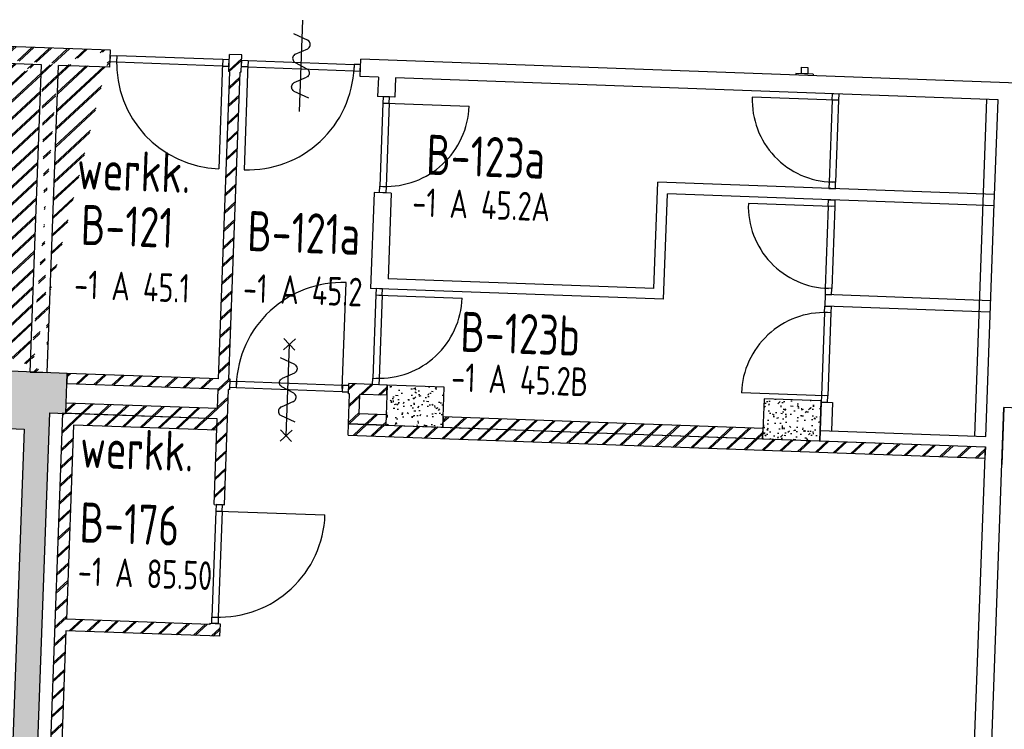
# Model space of a CAD drawing. Header units: millimetres. Extents: x 119024465 to 119292677, y 483022511 to 483148062.
# Tile 90 of 162: x 119069678 to 119078292, y 483081551 to 483087760. Entities that reach past the tile are written whole.
import ezdxf
from ezdxf.enums import TextEntityAlignment as Align

# ---------------------------------------------------------------- set-up
doc = ezdxf.new("R2010")
doc.units = ezdxf.units.MM
doc.header["$LTSCALE"] = 100
doc.layers.get('0').update_dxf_attribs({"linetype": 'CONTINUOUS'})
for name, color, linetype in [('AL22----', 2, 'CONTINUOUS'), ('AL22----_ARC', 8, 'CONTINUOUS'), ('AL28----', 4, 'CONTINUOUS'), ('AL28----_ARC', 8, 'CONTINUOUS'), ('AL32----', 6, 'CONTINUOUS'), ('BT00----_HOTELNRS', 3, 'CONTINUOUS'), ('BT00----_RUIMTENRS', 7, 'CONTINUOUS'), ('BT00----_TEKST', 1, 'CONTINUOUS')]:
    doc.layers.add(name, color=color, linetype=linetype)
doc.styles.get("Standard").update_dxf_attribs({"font": 'ISOCP.SHX'})
pattern_1 = [(42.91200747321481, (119019962.2742813, 483024813.6206701), (-74.89618102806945, 80.56402464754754), []), (42.91200747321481, (119019962.8207955, 483024828.6107109), (-74.89618102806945, 80.56402464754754), [])]

# ---------------------------------------------------------------- blocks, each defined once
blk = doc.blocks.new('KOLOM')
at = {"layer": 'AL28----', "linetype": 'Continuous'}
for p, q in [((0.5, 0.5), (-0.5, 0.5)), ((-0.5, 0.5), (-0.5, -0.5)), ((0.5, -0.5), (0.5, 0.5)), ((-0.5, -0.5), (0.5, -0.5))]:
    blk.add_line(p, q, dxfattribs=at)
blk = doc.blocks.new('500X350')
at = {"layer": 'AL28----_ARC'}
h = blk.add_hatch(dxfattribs=at)
h.set_pattern_fill('AR-CONC', color=256, style=0)
h.set_pattern_definition([(50, (-84509.61414888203, -60757.03995125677), (182.1846689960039, -15.93908553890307), [19.05, -209.55]), (355, (-84509.61414888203, -60757.03995125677), (-35.24282597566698, 191.05664288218), [15.24, -167.64]), (100.451, (-84494.43214888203, -60758.36820125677), (146.9425016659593, 175.1166878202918), [16.19, -178.09]), (46.18420000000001, (-84509.61414888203, -60706.23995125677), (271.0790408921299, -42.04232793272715), [28.575, -314.325]), (96.6356, (-84487.02424888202, -60709.74345125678), (237.4042344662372, 247.4255558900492), [24.285, -267.135]), (351.1840000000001, (-84509.61414888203, -60706.23995125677), (237.4046058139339, 247.4251178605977), [22.86, -251.46]), (21, (-84484.21414888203, -60718.93995125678), (151.6148798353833, -102.2655185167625), [19.05, -209.55]), (326.0000000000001, (-84484.21414888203, -60718.93995125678), (61.80202834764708, 184.1879661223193), [15.24, -167.64]), (71.4514, (-84471.57964888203, -60727.46205125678), (213.4164907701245, 81.92285771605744), [16.19, -178.09]), (37.50000000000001, (-84509.61414888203, -60757.03995125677), (3.088603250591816, 84.55503887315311), [0, -165.608, 0, -170.18, 0, -168.275]), (7.499999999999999, (-84509.61414888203, -60757.03995125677), (66.81966251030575, 100.1805748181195), [0, -97.028, 0, -161.798, 0, -64.135]), (327.5, (-84566.25614888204, -60757.03995125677), (135.5905951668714, -5.72874399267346), [0, -63.5, 0, -198.12, 0, -262.89]), (317.5, (-84591.65614888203, -60757.03995125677), (148.129181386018, 25.42649103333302), [0, -82.55, 0, -131.572, 0, -186.69])])
h.paths.add_polyline_path([(-250, 175), (-250, -175), (250, -175), (250, 175)])
at = {"layer": 'AL28----', "xscale": 500, "yscale": 350, "zscale": 2600}
blk.add_blockref('KOLOM', (0, 0), dxfattribs=at)
blk = doc.blocks.new('114-31a')
at = {"color": 0, "linetype": 'Continuous'}
for p, q in [((0, 400), (0, -400)), ((-75.22076380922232, 278.9749930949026), (52.90113954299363, 224.7435648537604)), ((-53.78419477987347, 99.46940438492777), (53.34266716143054, 150.8047560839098)), ((-53.34266716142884, 25.53059561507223), (53.34266716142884, -25.53059561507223)), ((-53.34266716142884, -150.2564351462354), (52.9011395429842, -99.46940438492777)), ((-53.78419477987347, -224.195243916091), (74.77923619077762, -278.9116318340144))]:
    blk.add_line(p, q, dxfattribs=at)
for points in [[(74.77923619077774, 187.6370802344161, 0.1085803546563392), (71.06170708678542, 204.5540473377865, 0.1021137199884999), (60.13457525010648, 219.3489430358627, 0.04519307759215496), (52.9011395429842, 224.7435648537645, 0.02457701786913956)], [(53.34266716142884, 150.804756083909, 0.04259042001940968), (60.13457525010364, 155.9252174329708, 0.1021137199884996), (71.06170708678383, 170.720113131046, 0.1085803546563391), (74.77923619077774, 187.6370802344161, 0.1085803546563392)], [(-53.78419477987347, 99.46940438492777, 0.04259042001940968), (-60.57610286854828, 94.34894303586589, 0.1021137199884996), (-71.50323470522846, 79.55404733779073, 0.1085803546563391), (-75.22076380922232, 62.63708023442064, 0.1085803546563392)], [(-75.22076380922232, 62.63708023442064, 0.1085803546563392), (-71.50323470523, 45.7201131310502, 0.1021137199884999), (-60.57610286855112, 30.92521743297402, 0.04519307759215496), (-53.34266716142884, 25.53059561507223, 0.02457701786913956)], [(74.77923619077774, -62.36291976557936, -0.1085803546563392), (71.06170708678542, -79.2798868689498, -0.1021137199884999), (60.13457525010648, -94.07478256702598, -0.04519307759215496), (52.9011395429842, -99.46940438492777, -0.02457701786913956)], [(53.34266716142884, -25.53059561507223, -0.04259042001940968), (60.13457525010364, -30.65105696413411, -0.1021137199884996), (71.06170708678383, -45.44595266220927, -0.1085803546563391), (74.77923619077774, -62.36291976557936, -0.1085803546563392)], [(-75.22076380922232, -187.3629197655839, -0.1085803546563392), (-71.50323470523, -170.4459526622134, -0.1021137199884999), (-60.57610286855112, -155.6510569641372, -0.04519307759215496), (-53.34266716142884, -150.2564351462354, -0.02457701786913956)], [(-53.78419477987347, -224.195243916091, -0.04259042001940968), (-60.57610286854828, -219.0747825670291, -0.1021137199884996), (-71.50323470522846, -204.279886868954, -0.1085803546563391), (-75.22076380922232, -187.3629197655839, -0.1085803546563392)]]:
    blk.add_lwpolyline(points, format="xyb", dxfattribs=at)
blk = doc.blocks.new('114-31b')
at = {"color": 0, "linetype": 'Continuous'}
for p, q in [((-49.99999994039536, 449.9999999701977), (50.00000011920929, 349.9999999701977)), ((50.00000005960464, 449.9999999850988), (-49.99999994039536, 349.9999999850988)), ((0, 399.9999999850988), (5.960464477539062e-08, -400)), ((-75.22076380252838, 278.9749930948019), (52.90113949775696, 224.7435648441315)), ((-53.78419476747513, 99.46940438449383), (53.34266716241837, 150.804756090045)), ((-53.34266716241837, 25.53059560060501), (53.34266716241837, -25.53059561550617)), ((-53.34266716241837, -150.2564351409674), (52.9011395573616, -99.46940438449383)), ((-53.78419476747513, -224.1952439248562), (74.77923619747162, -278.9116318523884)), ((-49.99999988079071, -349.9999998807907), (50.00000017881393, -449.9999998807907)), ((50.00000011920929, -349.9999998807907), (-49.99999988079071, -449.9999998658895))]:
    blk.add_line(p, q, dxfattribs=at)
for points in [[(74.77923613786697, 187.6370802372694, 0.1085803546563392), (71.06170707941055, 204.554047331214, 0.1021137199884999), (60.13457524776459, 219.3489430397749, 0.04519307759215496), (52.90113949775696, 224.7435648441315, 0.02457701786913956)], [(53.34266716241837, 150.804756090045, 0.04259042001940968), (60.13457524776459, 155.9252174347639, 0.1021137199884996), (71.06170707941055, 170.7201131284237, 0.1085803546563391), (74.77923613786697, 187.6370802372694, 0.1085803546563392)], [(-53.78419476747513, 99.46940438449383, 0.04259042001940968), (-60.57610285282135, 94.34894302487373, 0.1021137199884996), (-71.50323468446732, 79.55404733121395, 0.1085803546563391), (-75.22076380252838, 62.6370802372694, 0.1085803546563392)], [(-75.22076380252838, 62.6370802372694, 0.1085803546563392), (-71.50323474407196, 45.72011312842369, 0.1021137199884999), (-60.57610285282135, 30.92521743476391, 0.04519307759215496), (-53.34266716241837, 25.53059560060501, 0.02457701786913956)], [(74.77923619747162, -62.3629197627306, -0.1085803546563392), (71.0617071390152, -79.27988687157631, -0.1021137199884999), (60.13457524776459, -94.07478255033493, -0.04519307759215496), (52.9011395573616, -99.46940438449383, -0.02457701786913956)], [(53.34266716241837, -25.53059561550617, -0.04259042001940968), (60.13457524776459, -30.65105697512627, -0.1021137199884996), (71.06170707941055, -45.44595265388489, -0.1085803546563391), (74.77923619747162, -62.3629197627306, -0.1085803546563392)], [(-75.22076380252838, -187.3629197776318, -0.1085803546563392), (-71.50323468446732, -170.4459526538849, -0.1021137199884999), (-60.57610285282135, -155.6510569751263, -0.04519307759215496), (-53.34266716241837, -150.2564351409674, -0.02457701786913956)], [(-53.78419476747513, -224.1952439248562, -0.04259042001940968), (-60.57610285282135, -219.0747825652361, -0.1021137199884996), (-71.50323474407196, -204.2798868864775, -0.1085803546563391), (-75.22076380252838, -187.3629197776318, -0.1085803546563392)]]:
    blk.add_lwpolyline(points, format="xyb", dxfattribs=at)

msp = doc.modelspace()

# ---------------------------------------------------------------- hatches: boundary and pattern name
at = {"layer": 'AL22----_ARC'}
h = msp.add_hatch(dxfattribs=at)
h.set_pattern_fill('SCHOON', color=256, scale=2, angle=-2.087992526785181, style=0, pattern_type=2)
h.set_pattern_definition(pattern_1)
edge = h.paths.add_edge_path()
edge.add_line((119064761.7647365, 483085910.3943558), (119064911.6651441, 483085904.9292138))
edge.add_arc((119065789.8838679, 483086663.4355574), 850.0000002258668, 87.911918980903, 177.912007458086)
edge.add_arc((119065789.8838679, 483086663.4355576), 999.9999999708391, 87.91208651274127, 177.9120074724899)
edge.add_line((119064911.6651441, 483085904.9292139), (119064940.4482243, 483086694.4046945))
edge.add_line((119064761.7647365, 483085910.3943558), (119064790.5478271, 483086699.8701242))
edge.add_line((119066727.4380421, 483086579.220533), (119065887.9957591, 483086609.8253271))
edge.add_line((119065885.0810168, 483086529.878443), (119065887.9957591, 483086609.8253271))
edge.add_line((119066804.4701839, 483086496.3589066), (119065885.0810168, 483086529.8784431))
edge.add_line((119069868.1640124, 483087365.3123723), (119066840.175777, 483087475.7082368))
edge.add_line((119066760.228893, 483087478.6229792), (119065820.8516987, 483087512.8712488))
edge.add_line((119066840.1757771, 483087475.7082369), (119066804.4701839, 483086496.3589066))
edge.add_line((119066760.228893, 483087478.6229792), (119066727.4380421, 483086579.220533))
edge.add_line((119070473.2307849, 483087493.3522128), (119065826.3167568, 483087662.7716595))
edge.add_line((119070467.7656431, 483087343.4518051), (119070018.06442, 483087359.8472306))
edge.add_line((119069770.1558026, 483084677.0983945), (119069868.1640124, 483087365.3123723))
edge.add_line((119069920.0562103, 483084671.6332527), (119070018.06442, 483087359.8472306))
edge.add_line((119070467.7656431, 483087343.4518051), (119070473.2307849, 483087493.3522128))
edge.add_line((119069770.1558026, 483084677.0983945), (119069920.0562103, 483084671.6332526))
h = msp.add_hatch(dxfattribs=at)
h.set_pattern_fill('SCHOON', color=256, scale=2, angle=-2.087992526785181, style=0, pattern_type=2)
h.set_pattern_definition(pattern_1)
h.paths.add_polyline_path([(119070082.1880218, 483084315.4896359), (119070085.4671068, 483084405.4298806), (119071409.5873747, 483084357.1544613), (119071415.7812021, 483084527.04159), (119070091.6609342, 483084575.3170093), (119070094.9400193, 483084665.2572539), (119071419.0602872, 483084616.9818347), (119071517.0684969, 483087305.1958125), (119071507.0751364, 483087305.5601553), (119071512.5402782, 483087455.4605629), (119071622.4672439, 483087451.4527923), (119071617.0021021, 483087301.5523846), (119071607.0087416, 483087301.9167274), (119071509.0005318, 483084613.7027495), (119071518.9938923, 483084613.3384067), (119071515.7148073, 483084523.3981622), (119071505.7214467, 483084523.7625049), (119071468.9228252, 483083514.4330931), (119071378.9825806, 483083517.7121782), (119071406.3082897, 483084267.2142166)])
h = msp.add_hatch(dxfattribs=at)
h.set_pattern_fill('SCHOON', color=256, scale=2, angle=-2.087992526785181, style=0, pattern_type=2)
h.set_pattern_definition(pattern_1)
h.paths.add_polyline_path([(119072880.3289653, 483084213.4736555), (119072555.5447486, 483084225.3147961), (119072565.0176611, 483084485.1421695), (119072555.0243005, 483084485.5065122), (119072558.3033856, 483084575.4467569), (119072893.0809628, 483084563.2412735), (119072889.8018777, 483084473.3010289), (119072654.9579057, 483084481.8630844), (119072648.7640783, 483084311.9759557), (119072883.6080503, 483084303.4139003)])
h = msp.add_hatch(dxfattribs=at)
h.set_pattern_fill('SCHOON', color=256, scale=2, angle=-2.087992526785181, style=0, pattern_type=2)
h.set_pattern_definition(pattern_1)
h.paths.add_polyline_path([(119071402.6648618, 483084167.2806115), (119071406.3082897, 483084267.2142166), (119070052.2079402, 483084316.5826644), (119069916.3080806, 483080589.0591931), (119070016.2416858, 483080585.4157653), (119070082.9164158, 483082414.2007391), (119071427.0234047, 483082365.1966342), (119071431.0311754, 483082475.1235998), (119071341.0909308, 483082478.402685), (119071340.726588, 483082468.4093244), (119070086.5598436, 483082514.1343442), (119070148.4981174, 483084213.0056313)])
h = msp.add_hatch(dxfattribs=at)
h.set_pattern_fill('SCHOON', color=256, scale=2, angle=-2.087992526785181, style=0, pattern_type=2)
h.set_pattern_definition(pattern_1)
h.paths.add_polyline_path([(119076178.1379344, 483084093.2405358), (119076181.4170195, 483084183.1807805), (119073383.276076, 483084285.1967608), (119073379.9969909, 483084195.2565162)])
h = msp.add_hatch(dxfattribs=at)
h.set_pattern_fill('SCHOON', color=256, scale=2, angle=-2.087992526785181, style=0, pattern_type=2)
h.set_pattern_definition(pattern_1)
h.paths.add_polyline_path([(119072555.5447486, 483084225.3147961), (119078126.8432343, 483084022.1936923), (119078123.1998065, 483083922.2600873), (119072551.9013207, 483084125.3811911)])
at = {"layer": 'AL28----_ARC'}
h = msp.add_hatch(dxfattribs=at)
h.set_pattern_fill('AR-CONC', color=256, angle=-2.087992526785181, style=0)
h.set_pattern_definition([(47.91200747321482, (119019962.2742813, 483024813.6206701), (181.4829786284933, -22.56626980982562), [19.05, -209.55]), (352.9120074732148, (119019962.2742813, 483024813.6206701), (-28.25841556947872, 192.213838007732), [15.24, -167.64]), (98.3630074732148, (119019977.3978074, 483024811.7401567), (153.2251895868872, 169.6466752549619), [16.19, -178.09]), (44.09620747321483, (119019964.1251427, 483024864.3869415), (269.3672764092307, -51.89098330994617), [28.575, -314.325]), (94.54760747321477, (119019986.5723966, 483024860.0627209), (246.2613818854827, 238.6116259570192), [24.285, -267.135]), (349.0960074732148, (119019964.1251427, 483024864.3869415), (246.2617370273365, 238.6111746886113), [22.86, -251.46]), (18.91200747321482, (119019989.045563, 483024850.7699429), (147.7882449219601, -107.7215982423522), [19.05, -209.55]), (323.9120074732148, (119019989.045563, 483024850.7699429), (68.47175066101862, 181.813962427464), [15.24, -167.64]), (69.36340747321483, (119020001.3611778, 483024841.7931723), (216.2595933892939, 74.09278923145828), [16.19, -178.09]), (35.41200747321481, (119019962.2742813, 483024813.6206701), (6.1672544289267, 84.38636762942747), [0, -165.608, 0, -170.18, 0, -168.275]), (5.412007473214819, (119019962.2742813, 483024813.6206701), (70.42530466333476, 97.67953384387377), [0, -97.028, 0, -161.798, 0, -64.135]), (325.4120074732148, (119019905.6698887, 483024815.6843805), (135.2918473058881, -10.66508593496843), [0, -63.5, 0, -198.12, 0, -262.8899999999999]), (315.4120074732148, (119019880.286753, 483024816.6098112), (148.9572270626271, 20.01262926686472), [0, -82.54999999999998, 0, -131.572, 0, -186.69])])
h.paths.add_polyline_path([(119069942.2809746, 483084320.590435), (119070082.1880218, 483084315.4896359), (119070094.9400193, 483084665.2572539), (119069595.2719937, 483084683.4743932), (119069577.0548543, 483084183.8063676), (119069716.9619015, 483084178.7055686), (119068971.8809019, 483063742.2833205), (119064384.9284266, 483063909.5166598), (119064410.2502503, 483064604.0552153), (119063710.7150145, 483064629.5592105), (119063678.106335, 483063735.1534446), (119069184.4479774, 483063534.4005689)])

# ---------------------------------------------------------------- linework, layer by layer
at = {"layer": 'AL22----'}
for p, q in [((119070473.2307849, 483087493.3522128), (119065826.3167568, 483087662.7716595)), ((119069868.1640124, 483087365.3123723), (119066840.1757771, 483087475.7082369)), ((119070467.7656431, 483087343.4518051), (119070473.2307849, 483087493.3522128)), ((119071507.0751364, 483087305.5601553), (119071512.5402782, 483087455.4605629)), ((119071622.4672439, 483087451.4527923), (119071512.5402782, 483087455.4605629)), ((119071617.0021021, 483087301.5523846), (119071622.4672439, 483087451.4527923)), ((119069770.1558026, 483084677.0983945), (119069868.1640124, 483087365.3123723)), ((119069920.0562103, 483084671.6332527), (119070018.06442, 483087359.8472306)), ((119070467.7656431, 483087343.4518051), (119070018.06442, 483087359.8472306)), ((119072656.3115954, 483087263.6607348), (119072661.7767372, 483087413.5611424)), ((119080821.3555957, 483087116.0752568), (119072661.7767372, 483087413.5611424)), ((119071419.0602872, 483084616.9818347), (119071517.0684969, 483087305.1958125)), ((119071517.0684969, 483087305.1958125), (119071507.0751364, 483087305.5601553)), ((119071509.0005318, 483084613.7027495), (119071607.0087416, 483087301.9167274)), ((119071617.0021021, 483087301.5523846), (119071607.0087416, 483087301.9167274)), ((119076469.7936066, 483087289.7365813), (119076469.2470924, 483087274.7465405)), ((119076619.6940143, 483087284.2714396), (119076469.7936066, 483087289.7365813)), ((119076619.6940143, 483087284.2714396), (119076619.1475001, 483087269.2813988)), ((119072816.2053636, 483087257.8312502), (119072656.3115954, 483087263.6607348)), ((119072816.2053636, 483087257.8312502), (119072810.0115362, 483087087.9441214)), ((119072966.1057713, 483087252.3661084), (119072959.9119439, 483087082.4789796)), ((119078237.6034416, 483087060.1752881), (119072966.1057713, 483087252.3661084)), ((119072959.9119439, 483087082.4789796), (119072810.0115362, 483087087.9441214)), ((119078137.6698604, 483087063.8187152), (119078030.1887382, 483084115.7773638)), ((119078201.5335057, 483086070.8325974), (119078237.6034416, 483087060.1752881)), ((119075225.4377599, 483085408.8249601), (119075259.8150734, 483086338.1894979)), ((119078207.3629903, 483086230.7263656), (119075259.8150734, 483086338.1894979)), ((119072779.4067421, 483086248.5018384), (119072748.801948, 483085409.0595554)), ((119072929.3071498, 483086243.0366966), (119072779.4067421, 483086248.5018384)), ((119072929.3071498, 483086243.0366966), (119072901.9814407, 483085493.5346581)), ((119075312.0989194, 483085315.6056305), (119075345.6184558, 483086234.9947976)), ((119078203.7195624, 483086130.7927604), (119075345.6184558, 483086234.9947976)), ((119078130.1223194, 483084112.133937), (119078201.5335057, 483086070.8325974)), ((119075225.4377599, 483085408.8249601), (119072901.9814407, 483085493.5346581)), ((119075312.0989194, 483085315.6056305), (119072748.8019479, 483085409.0595554)), ((119076724.4418368, 483085354.1735421), (119076720.7984089, 483085254.2399369)), ((119078173.4791111, 483085301.3438379), (119076724.4418368, 483085354.173542)), ((119078169.8356832, 483085201.4102327), (119076720.7984089, 483085254.2399369)), ((119069770.1558026, 483084677.0983945), (119069920.0562103, 483084671.6332527)), ((119070094.9400193, 483084665.2572539), (119070091.6609342, 483084575.3170093)), ((119071419.0602872, 483084616.9818347), (119070094.9400193, 483084665.2572539)), ((119071518.9938923, 483084613.3384067), (119071509.0005318, 483084613.7027495)), ((119071515.7148073, 483084523.3981622), (119071518.9938923, 483084613.3384067)), ((119071415.7812021, 483084527.04159), (119070091.6609342, 483084575.3170093)), ((119071409.5873747, 483084357.1544613), (119071415.7812021, 483084527.04159)), ((119071468.9228252, 483083514.4330931), (119071505.7214467, 483084523.7625049)), ((119071515.7148073, 483084523.3981622), (119071505.7214467, 483084523.7625049)), ((119072555.0243005, 483084485.5065122), (119072558.3033856, 483084575.4467569)), ((119072893.0809628, 483084563.2412735), (119072558.3033856, 483084575.4467569)), ((119072889.8018777, 483084473.3010289), (119072893.0809628, 483084563.2412735)), ((119072565.0176611, 483084485.1421695), (119072555.0243005, 483084485.5065122)), ((119072555.5447486, 483084225.3147961), (119072565.0176611, 483084485.1421695)), ((119072648.7640783, 483084311.9759557), (119072654.9579057, 483084481.8630844)), ((119072889.8018777, 483084473.3010289), (119072654.9579057, 483084481.8630844)), ((119070082.1880218, 483084315.4896359), (119070085.4671068, 483084405.4298806)), ((119071409.5873747, 483084357.1544613), (119070085.4671068, 483084405.4298806)), ((119076690.1936148, 483084414.7976539), (119076681.0850451, 483084164.9636412)), ((119076690.1936148, 483084414.7976539), (119076790.1272199, 483084411.1542259)), ((119076790.1272199, 483084411.1542259), (119076781.0186502, 483084161.3202133)), ((119078149.5888466, 483080529.0686968), (119078289.4956396, 483084366.4961685)), ((119078289.4956396, 483084366.4961685), (119078271.2785002, 483083866.8281429)), ((119078489.3628498, 483084359.2093127), (119078289.4956396, 483084366.4961685)), ((119070052.2079402, 483084316.5826644), (119069916.3080806, 483080589.0591931)), ((119071406.3082897, 483084267.2142166), (119070052.2079402, 483084316.5826644)), ((119071406.3082897, 483084267.2142166), (119070082.1880218, 483084315.4896359)), ((119071378.9825806, 483083517.7121782), (119071406.3082897, 483084267.2142166)), ((119071402.6648618, 483084167.2806115), (119071406.3082897, 483084267.2142166)), ((119072883.6080503, 483084303.4139003), (119072648.7640783, 483084311.9759557)), ((119072883.6080503, 483084303.4139003), (119072880.3289653, 483084213.4736555)), ((119073383.276076, 483084285.1967608), (119073379.9969909, 483084195.2565162)), ((119076181.4170195, 483084183.1807805), (119073383.276076, 483084285.1967608)), ((119070148.4981174, 483084213.0056313), (119070086.5598436, 483082514.1343442)), ((119071402.6648618, 483084167.2806115), (119070148.4981174, 483084213.0056313)), ((119072551.9013207, 483084125.3811911), (119072555.5447486, 483084225.3147961)), ((119072555.5447486, 483084225.3147961), (119078126.8432343, 483084022.1936923)), ((119072880.3289653, 483084213.4736555), (119072555.5447486, 483084225.3147961)), ((119072555.5447486, 483084225.3147961), (119078126.8432343, 483084022.1936923)), ((119073379.9969909, 483084195.2565162), (119076178.1379344, 483084093.2405358)), ((119076178.1379344, 483084093.2405358), (119076181.4170195, 483084183.1807805)), ((119072551.9013207, 483084125.3811911), (119078123.1998065, 483083922.2600873)), ((119076681.0850451, 483084164.9636411), (119076677.80596, 483084075.0233965)), ((119076681.0850451, 483084164.9636411), (119078130.1223194, 483084112.133937)), ((119076677.80596, 483084075.0233965), (119078126.8432343, 483084022.1936923)), ((119077990.9433748, 483080294.6702212), (119078126.8432343, 483084022.1936923)), ((119078126.8432343, 483084022.1936923), (119078123.1998065, 483083922.2600873)), ((119071378.9825806, 483083517.7121782), (119071468.9228252, 483083514.4330931)), ((119071340.726588, 483082468.4093244), (119070086.5598436, 483082514.1343442)), ((119071341.0909308, 483082478.402685), (119071340.726588, 483082468.4093244)), ((119071341.0909308, 483082478.402685), (119071431.0311754, 483082475.1235998)), ((119071431.0311754, 483082475.1235998), (119071427.0234047, 483082365.1966342)), ((119070082.9164158, 483082414.2007391), (119070016.2416858, 483080585.4157653)), ((119071427.0234047, 483082365.1966342), (119070082.9164158, 483082414.2007391))]:
    msp.add_line(p, q, dxfattribs=at)
at = {"layer": 'AL28----'}
msp.add_lwpolyline([(119069942.2809746, 483084320.590435), (119070082.1880218, 483084315.4896359), (119070094.9400193, 483084665.2572539), (119069595.2719937, 483084683.4743932), (119069577.0548543, 483084183.8063676), (119069716.9619015, 483084178.7055686), (119068971.8809019, 483063742.2833205), (119064384.9284266, 483063909.5166598), (119064410.2502503, 483064604.0552153), (119063710.7150145, 483064629.5592105), (119063678.106335, 483063735.1534446), (119069184.4479774, 483063534.4005689), (119069942.2809746, 483084320.590435)], close=True, dxfattribs=at)
at = {"layer": 'AL32----'}
for p, q in [((119070469.4780542, 483087390.4205996), (119070471.5183738, 483087446.3834184)), ((119070471.5183738, 483087446.3834184), (119070527.4811927, 483087444.3430988)), ((119070527.4811927, 483087444.3430988), (119070525.4408731, 483087388.38028)), ((119071454.8650483, 483087410.5320882), (119070527.4811927, 483087444.3430988)), ((119070525.4408731, 483087388.38028), (119070469.4780542, 483087390.4205996)), ((119071452.8247287, 483087354.5692693), (119070525.4408731, 483087388.38028)), ((119071453.8448885, 483087382.5506788), (119071420.0338778, 483086455.1668231)), ((119071454.8650483, 483087410.5320882), (119071452.8247287, 483087354.5692693)), ((119071452.8247287, 483087354.5692693), (119071508.7875475, 483087352.5289497)), ((119071510.8278671, 483087408.4917685), (119071454.8650483, 483087410.5320882)), ((119071508.7875475, 483087352.5289497), (119071510.8278671, 483087408.4917685)), ((119071618.7145132, 483087348.521179), (119071620.7548328, 483087404.4839979)), ((119071620.7548328, 483087404.4839979), (119071676.7176517, 483087402.4436783)), ((119071675.6974918, 483087374.4622689), (119071641.8864812, 483086447.0784133)), ((119071676.7176517, 483087402.4436783), (119071674.677332, 483087346.4808595)), ((119071676.7176517, 483087402.4436783), (119072604.1015072, 483087368.6326677)), ((119072604.1015072, 483087368.6326677), (119072602.0611876, 483087312.6698489)), ((119072660.0643261, 483087366.592348), (119072604.1015072, 483087368.6326677)), ((119072658.0240065, 483087310.6295292), (119072660.0643261, 483087366.592348)), ((119071674.677332, 483087346.4808595), (119071618.7145132, 483087348.521179)), ((119071674.677332, 483087346.4808595), (119072602.0611876, 483087312.6698489)), ((119072602.0611876, 483087312.6698489), (119072658.0240065, 483087310.6295292)), ((119076516.762401, 483087288.0241702), (119076518.8027207, 483087343.9869891)), ((119076572.7252199, 483087285.9838506), (119076516.762401, 483087288.0241702)), ((119076518.8027207, 483087343.9869891), (119076574.7655395, 483087341.9466695)), ((119076574.7655395, 483087341.9466695), (119076572.7252199, 483087285.9838506)), ((119076786.5258477, 483087057.0421734), (119076788.5661673, 483087113.0049923)), ((119076788.5661673, 483087113.0049923), (119076844.5289862, 483087110.9646727)), ((119076844.5289862, 483087110.9646727), (119076842.4886666, 483087055.0018539)), ((119072854.940011, 483087030.2688916), (119072828.4158561, 483086302.7522462)), ((119072856.9803306, 483087086.2317104), (119072854.940011, 483087030.2688916)), ((119072854.940011, 483087030.2688916), (119072910.9028298, 483087028.2285719)), ((119072912.9431494, 483087084.1913908), (119072856.9803306, 483087086.2317104)), ((119072882.9214204, 483087029.2487317), (119073610.4380657, 483087002.7245768)), ((119072910.9028298, 483087028.2285719), (119072884.378675, 483086300.7119266)), ((119072910.9028298, 483087028.2285719), (119072912.9431494, 483087084.1913908)), ((119076814.5072571, 483087056.0220137), (119076086.9906118, 483087082.5461686)), ((119076786.5258477, 483087057.0421734), (119076760.3660357, 483086339.5188887)), ((119076842.4886666, 483087055.0018539), (119076786.5258477, 483087057.0421734)), ((119076842.4886666, 483087055.0018539), (119076816.3288545, 483086337.478569)), ((119076760.3660357, 483086339.5188887), (119076758.325716, 483086283.5560697)), ((119076816.3288545, 483086337.478569), (119076760.3660357, 483086339.5188887)), ((119076814.2885349, 483086281.5157502), (119076816.3288545, 483086337.478569)), ((119072826.3755365, 483086246.7894273), (119072828.4158561, 483086302.7522462)), ((119072882.3383553, 483086244.7491077), (119072826.3755365, 483086246.7894273)), ((119072828.4158561, 483086302.7522462), (119072884.378675, 483086300.7119266)), ((119072884.378675, 483086300.7119266), (119072882.3383553, 483086244.7491077)), ((119076758.325716, 483086283.5560697), (119076814.2885349, 483086281.5157502)), ((119076780.6233779, 483086126.639486), (119076053.1067326, 483086153.1636409)), ((119076752.6419685, 483086127.6596457), (119076754.6822881, 483086183.6224647)), ((119076754.6822881, 483086183.6224647), (119076810.645107, 483086181.582145)), ((119076810.645107, 483086181.582145), (119076808.6047874, 483086125.6193261)), ((119076752.6419685, 483086127.6596457), (119076726.4821565, 483085410.1363609)), ((119076808.6047874, 483086125.6193261), (119076752.6419685, 483086127.6596457)), ((119076808.6047874, 483086125.6193261), (119076782.4449753, 483085408.0960413)), ((119072500.7010242, 483084532.5169541), (119072534.5120349, 483085459.9008096)), ((119072795.7707423, 483085407.3471442), (119072793.7304228, 483085351.3843254)), ((119072851.7335612, 483085405.3068247), (119072795.7707423, 483085407.3471442)), ((119072849.6932416, 483085349.3440058), (119072851.7335612, 483085405.3068247)), ((119076726.4821565, 483085410.1363609), (119076724.4418368, 483085354.1735421)), ((119076782.4449753, 483085408.0960413), (119076726.4821565, 483085410.1363609)), ((119076780.4046557, 483085352.1332225), (119076782.4449753, 483085408.0960413)), ((119072793.7304228, 483085351.3843254), (119072767.2062678, 483084623.8676801)), ((119072793.7304228, 483085351.3843254), (119072849.6932416, 483085349.3440058)), ((119072821.7118322, 483085350.3641657), (119073549.2284775, 483085323.8400107)), ((119072849.6932416, 483085349.3440058), (119072823.1690867, 483084621.8273605)), ((119076724.4418368, 483085354.1735421), (119076780.4046557, 483085352.1332225)), ((119076718.7580893, 483085198.2771181), (119076720.7984089, 483085254.2399369)), ((119076720.7984089, 483085254.2399369), (119076776.7612278, 483085252.1996173)), ((119076776.7612278, 483085252.1996173), (119076774.7209082, 483085196.2367985)), ((119076718.7580893, 483085198.2771181), (119076692.2339345, 483084470.7604728)), ((119076774.7209082, 483085196.2367985), (119076718.7580893, 483085198.2771181)), ((119076774.7209082, 483085196.2367985), (119076748.1967533, 483084468.7201532)), ((119072765.1659482, 483084567.9048613), (119072767.2062678, 483084623.8676801)), ((119072767.2062678, 483084623.8676801), (119072823.1690867, 483084621.8273605)), ((119072823.1690867, 483084621.8273605), (119072821.1287671, 483084565.8645416)), ((119071516.33419, 483084540.386875), (119071518.3745096, 483084596.3496938)), ((119071572.2970089, 483084538.3465554), (119071516.33419, 483084540.386875)), ((119071518.3745096, 483084596.3496938), (119071574.3373285, 483084594.3093743)), ((119071574.3373285, 483084594.3093743), (119071572.2970089, 483084538.3465554)), ((119072499.6808644, 483084504.5355447), (119071572.2970089, 483084538.3465554)), ((119072501.721184, 483084560.4983636), (119071574.3373285, 483084594.3093743)), ((119072501.721184, 483084560.4983636), (119072499.6808644, 483084504.5355447)), ((119072557.6840029, 483084558.4580439), (119072501.721184, 483084560.4983636)), ((119072555.6436833, 483084502.4952251), (119072557.6840029, 483084558.4580439)), ((119072821.1287671, 483084565.8645416), (119072765.1659482, 483084567.9048613)), ((119072499.6808644, 483084504.5355447), (119072555.6436833, 483084502.4952251)), ((119076720.2153439, 483084469.7403129), (119075992.6986985, 483084496.2644678)), ((119076692.2339345, 483084470.7604728), (119076690.1936148, 483084414.7976539)), ((119076748.1967533, 483084468.7201532), (119076692.2339345, 483084470.7604728)), ((119076746.1564337, 483084412.7573343), (119076748.1967533, 483084468.7201532)), ((119076690.1936148, 483084414.7976539), (119076746.1564337, 483084412.7573343)), ((119071395.9712935, 483083517.0927955), (119071393.9309739, 483083461.1299767)), ((119071451.9341124, 483083515.0524759), (119071395.9712935, 483083517.0927955)), ((119071449.8937928, 483083459.089657), (119071451.9341124, 483083515.0524759)), ((119071393.9309739, 483083461.1299767), (119071360.1199633, 483082533.7461211)), ((119071393.9309739, 483083461.1299767), (119071449.8937928, 483083459.089657)), ((119071449.8937928, 483083459.089657), (119071416.0827821, 483082531.7058015)), ((119071421.9123833, 483083460.1098168), (119072349.2962389, 483083426.2988062)), ((119071358.0796437, 483082477.7833022), (119071360.1199633, 483082533.7461211)), ((119071360.1199633, 483082533.7461211), (119071416.0827821, 483082531.7058015)), ((119071416.0827821, 483082531.7058015), (119071414.0424625, 483082475.7429826)), ((119071414.0424625, 483082475.7429826), (119071358.0796437, 483082477.7833022))]:
    msp.add_line(p, q, dxfattribs=at)
for centre, radius, start, end in [((119071453.8448885, 483087382.5506788), 927.9999999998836, 177.912007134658, 267.912007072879), ((119071675.6974918, 483087374.4622689), 927.9999999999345, 267.912007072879, 357.912007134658), ((119076806.0881402, 483087057.8030759), 719.5230892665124, 178.0293134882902, 268.5871618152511), ((119072882.9214204, 483087029.2487317), 728.0000000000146, 267.912007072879, 357.912007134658), ((119076772.204261, 483086128.4205482), 719.5230892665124, 178.0293134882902, 268.5871618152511), ((119072500.7010242, 483084532.5169541), 928.0000000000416, 87.91200707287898, 177.912007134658), ((119072821.7118322, 483085350.3641657), 728.0000000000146, 267.912007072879, 357.912007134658), ((119076720.2153439, 483084469.7403129), 728.0000000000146, 87.91200707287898, 177.912007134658), ((119071421.9123833, 483083460.1098168), 928.0000000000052, 267.912007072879, 357.912007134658)]:
    msp.add_arc(centre, radius, start, end, dxfattribs=at)

# ---------------------------------------------------------------- block references
at = {"layer": 'AL28----', "rotation": 357.9120074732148}
for p in [(119073136.5389768, 483084379.2488949), (119076434.347946, 483084259.0157751)]:
    msp.add_blockref('500X350', p, dxfattribs=at)
at = {"layer": 'AL32----'}
for name, p, rotation in [('114-31a', (119072139.3894196, 483087357.5567636), 357.9120074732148), ('114-31b', (119072023.5274087, 483084519.5821375), 177.9120074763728)]:
    msp.add_blockref(name, p, dxfattribs=dict(at, rotation=rotation))

# ---------------------------------------------------------------- texts
at = {"layer": 'BT00----_HOTELNRS', "width": 0.8}
for s, p in [('-1 A 45.2A', (119073711.7874039, 483086017.1795153)), ('-1 A 45.1', (119070656.8036635, 483085301.6296855)), ('-1 A 45.2', (119072150.3019986, 483085269.0030206)), ('-1 A 45.2B', (119074048.2609247, 483084485.7123322)), ('-1 A 85.50', (119070770.8300445, 483082789.7201033))]:
    msp.add_text(s, height=250, rotation=357.9091074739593, dxfattribs=at).set_placement(p, align=Align.CENTER)
at = {"layer": 'BT00----_RUIMTENRS', "width": 0.8}
for s, p in [('B-123a', (119073749.5945662, 483086386.4359995)), ('B-121', (119070613.3726777, 483085777.118475)), ('B-121a', (119072158.2213442, 483085719.4431323)), ('B-123b', (119074052.1113506, 483084837.0163553))]:
    msp.add_text(s, height=349.9999999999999, rotation=357.9091074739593, dxfattribs=at).set_placement(p, align=Align.CENTER)
msp.add_text('B-176', height=349.9999999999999, rotation=357.9091074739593, dxfattribs=at).set_placement((119070198.2346096, 483083187.8737735))
at = {"layer": 'BT00----_TEKST', "width": 0.8}
for height, p in [(350, (119070174.5004912, 483086278.8547909)), (349.9999999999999, (119070201.4880304, 483083842.5419655))]:
    msp.add_text('werkk.', height=height, rotation=357.9091074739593, dxfattribs=at).set_placement(p)

doc.saveas('drawing.dxf')
